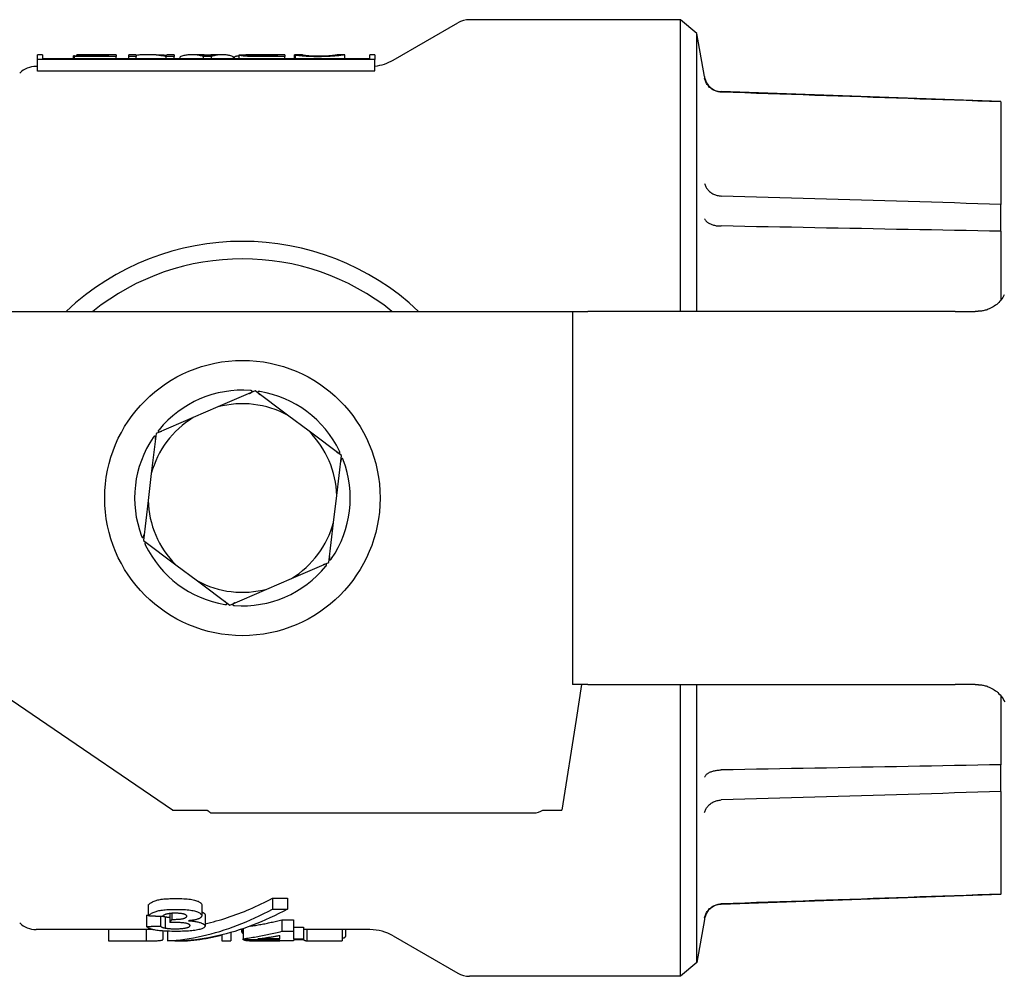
# Model space of a CAD drawing. Header units: millimetres. Extents: x 267 to 474, y 94 to 363.
# Tile 6 of 11: x 291 to 333, y 322 to 363. Entities that reach past the tile are written whole.
import ezdxf

# ---------------------------------------------------------------- set-up
doc = ezdxf.new("R2010")
doc.units = ezdxf.units.MM
doc.layers.add('DETAIL', color=2, linetype='Continuous')

msp = doc.modelspace()

# ---------------------------------------------------------------- linework, layer by layer
at = {"layer": 'DETAIL'}
for p, q in [((306.557, 361.767), (309.325, 363.365)), ((318.857, 363.499), (309.825, 363.499)), ((319.561, 362.908), (318.857, 363.499)), ((318.857, 350.999), (318.857, 363.499)), ((319.561, 350.999), (319.561, 362.908)), ((319.886, 361.065), (319.561, 362.908)), ((291.309, 361.795), (291.309, 361.999)), ((291.529, 361.999), (291.309, 361.999)), ((291.529, 361.999), (291.529, 361.826)), ((292.996, 361.998), (292.996, 361.999)), ((294.68, 361.999), (292.996, 361.999)), ((294.356, 361.998), (292.996, 361.998)), ((292.996, 361.952), (292.996, 361.998)), ((294.356, 361.952), (294.356, 361.998)), ((294.68, 361.999), (294.68, 361.918)), ((295.23, 361.918), (295.23, 361.999)), ((295.54, 361.999), (295.23, 361.999)), ((295.54, 361.999), (295.54, 361.918)), ((296.4, 361.999), (296.027, 361.999)), ((296.852, 361.973), (296.852, 361.999)), ((297.162, 361.999), (296.852, 361.999)), ((297.162, 361.999), (297.162, 361.918)), ((298.265, 361.999), (297.93, 361.999)), ((298.358, 361.996), (298.823, 361.996)), ((299.231, 361.999), (298.916, 361.999)), ((299.952, 361.826), (299.952, 361.983)), ((301.913, 361.999), (300.233, 361.999)), ((300.893, 361.999), (301.59, 361.999)), ((301.59, 361.95), (301.59, 361.999)), ((301.913, 361.999), (301.913, 361.918)), ((302.32, 361.826), (302.32, 361.987)), ((302.362, 361.826), (302.362, 361.983)), ((302.643, 361.987), (302.643, 361.991)), ((304.487, 361.999), (304.153, 361.999)), ((304.487, 361.826), (304.487, 361.999)), ((305.553, 361.826), (305.553, 361.999)), ((305.772, 361.999), (305.553, 361.999)), ((305.772, 361.999), (305.772, 361.795)), ((305.772, 361.795), (291.309, 361.795)), ((291.309, 361.3), (291.309, 361.795)), ((305.553, 361.826), (291.529, 361.826)), ((292.905, 361.947), (292.849, 361.947)), ((292.849, 361.826), (292.849, 361.947)), ((292.905, 361.952), (294.356, 361.952)), ((292.905, 361.918), (292.905, 361.952)), ((294.68, 361.918), (292.905, 361.918)), ((292.905, 361.826), (292.905, 361.918)), ((294.68, 361.826), (294.68, 361.918)), ((295.54, 361.918), (295.23, 361.918)), ((295.23, 361.826), (295.23, 361.918)), ((295.54, 361.826), (295.54, 361.918)), ((297.162, 361.918), (296.831, 361.918)), ((296.831, 361.826), (296.831, 361.918)), ((297.162, 361.826), (297.162, 361.918)), ((297.419, 361.826), (297.419, 361.91)), ((298.771, 361.918), (298.421, 361.918)), ((298.421, 361.826), (298.421, 361.918)), ((298.771, 361.826), (298.771, 361.918)), ((299.711, 361.826), (299.711, 361.91)), ((299.754, 361.826), (299.754, 361.91)), ((301.59, 361.95), (300.812, 361.95)), ((301.913, 361.918), (300.826, 361.918)), ((301.913, 361.826), (301.913, 361.918)), ((305.772, 361.312), (305.772, 361.795)), ((291.309, 361.499), (291.257, 361.499)), ((305.557, 361.3), (291.309, 361.3)), ((332.593, 359.999), (320.604, 360.418)), ((320.612, 360.394), (320.604, 360.394)), ((332.593, 359.98), (332.593, 359.999)), ((332.593, 359.98), (332.593, 355.583)), ((332.593, 354.43), (332.593, 355.583)), ((332.593, 354.43), (332.593, 351.483)), ((289.26, 350.999), (314.241, 350.999)), ((314.241, 350.999), (314.241, 334.999)), ((314.241, 350.999), (314.886, 350.999)), ((330.628, 350.999), (314.886, 350.999)), ((330.628, 350.999), (331.49, 350.999)), ((331.581, 350.999), (331.49, 350.999)), ((331.583, 350.999), (331.581, 350.999)), ((300.637, 347.586), (299.046, 346.903)), ((302.025, 346.549), (300.637, 347.586)), ((299.046, 346.903), (297.985, 346.447)), ((297.985, 346.447), (296.393, 345.764)), ((302.95, 345.858), (302.025, 346.549)), ((296.393, 345.764), (296.189, 344.044)), ((304.337, 344.821), (302.95, 345.858)), ((304.133, 343.101), (304.337, 344.821)), ((296.189, 344.044), (296.052, 342.898)), ((303.997, 341.954), (304.133, 343.101)), ((296.052, 342.898), (295.848, 341.178)), ((303.792, 340.234), (303.997, 341.954)), ((295.848, 341.178), (297.236, 340.141)), ((297.236, 340.141), (298.161, 339.45)), ((302.201, 339.551), (303.792, 340.234)), ((298.161, 339.45), (299.548, 338.413)), ((301.14, 339.096), (302.201, 339.551)), ((299.548, 338.413), (301.14, 339.096)), ((314.886, 334.999), (314.241, 334.999)), ((314.628, 334.999), (314.39, 333.499)), ((314.886, 334.999), (330.628, 334.999)), ((318.857, 322.499), (318.857, 334.999)), ((319.561, 323.09), (319.561, 334.999)), ((331.49, 334.999), (330.628, 334.999)), ((331.49, 334.999), (331.581, 334.999)), ((331.581, 334.999), (331.583, 334.999)), ((291.405, 333.499), (289.26, 334.959)), ((332.593, 334.515), (332.593, 331.569)), ((297.099, 329.626), (291.405, 333.499)), ((314.39, 333.499), (313.777, 329.626)), ((332.593, 330.416), (332.593, 331.569)), ((332.593, 330.416), (332.593, 326.019)), ((297.099, 329.626), (298.579, 329.626)), ((298.776, 329.499), (312.583, 329.499)), ((312.967, 329.626), (313.777, 329.626)), ((301.381, 325.845), (302.025, 325.845)), ((301.381, 325.845), (301.381, 325.381)), ((302.025, 325.845), (302.025, 325.381)), ((332.593, 325.999), (320.604, 325.581)), ((332.593, 325.999), (332.593, 326.019)), ((296.048, 325.56), (296.048, 325.088)), ((298.349, 325.564), (298.349, 325.093)), ((301.381, 325.381), (302.025, 325.381)), ((320.604, 325.604), (320.612, 325.605)), ((295.98, 325.119), (296.048, 325.121)), ((295.98, 325.119), (295.98, 324.636)), ((296.579, 325.059), (296.579, 324.652)), ((296.789, 325.051), (296.789, 324.566)), ((296.981, 325.191), (296.981, 324.8)), ((297.073, 325.199), (297.073, 324.939)), ((298.49, 325.137), (298.49, 324.654)), ((301.783, 324.918), (302.286, 324.918)), ((301.783, 324.918), (301.783, 324.429)), ((302.286, 324.918), (302.286, 324.429)), ((319.886, 324.933), (319.561, 323.09)), ((296.255, 324.499), (291.257, 324.499)), ((294.35, 324.499), (294.35, 324.015)), ((295.966, 324.499), (295.966, 324.016)), ((296.679, 324.442), (296.679, 324.072)), ((296.876, 324.431), (296.876, 324.016)), ((300.128, 324.499), (300, 324.499)), ((300.071, 324.392), (300.071, 324.499)), ((300.115, 324.499), (300.115, 324.344)), ((300.128, 324.542), (300.128, 324.111)), ((301.783, 324.429), (302.286, 324.429)), ((302.286, 324.601), (302.711, 324.601)), ((302.286, 324.429), (302.286, 324.104)), ((302.711, 324.601), (302.711, 324.104)), ((305.557, 324.499), (302.711, 324.499)), ((302.851, 324.499), (302.851, 324.016)), ((304.367, 324.499), (304.367, 324.016)), ((304.511, 324.499), (304.511, 324.209)), ((294.35, 324.015), (295.501, 324.015)), ((297.516, 324.016), (296.876, 324.016)), ((297.191, 324.016), (297.191, 324.015)), ((297.191, 324.015), (297.605, 324.015)), ((297.605, 324.021), (297.605, 324.015)), ((299.209, 324.273), (299.209, 324.015)), ((299.209, 324.015), (299.595, 324.015)), ((299.595, 324.375), (299.595, 324.015)), ((300.128, 324.062), (300.128, 324.111)), ((301.692, 324.062), (300.128, 324.062)), ((301.692, 324.104), (300.754, 324.104)), ((301.692, 324.104), (301.692, 324.252)), ((301.692, 324.02), (301.692, 324.062)), ((302.286, 324.02), (301.692, 324.02)), ((302.286, 324.104), (302.711, 324.104)), ((302.286, 324.062), (302.286, 324.02)), ((302.711, 324.062), (302.286, 324.062)), ((302.711, 324.104), (302.711, 324.062)), ((302.851, 324.016), (304.367, 324.016)), ((306.557, 324.231), (309.325, 322.633)), ((319.561, 323.09), (318.857, 322.499)), ((318.857, 322.499), (309.825, 322.499))]:
    msp.add_line(p, q, dxfattribs=at)
at = {"layer": 'DETAIL', "flags": 128}
for points in [[(296.831, 361.918), (296.777, 361.928), (296.723, 361.938), (296.669, 361.947), (296.616, 361.955), (296.562, 361.963), (296.508, 361.97), (296.454, 361.976), (296.401, 361.982), (296.347, 361.986), (296.293, 361.99), (296.239, 361.994), (296.185, 361.996), (296.132, 361.998), (296.078, 361.999), (296.024, 361.999), (295.97, 361.999), (295.917, 361.998), (295.863, 361.996), (295.809, 361.993), (295.755, 361.99), (295.701, 361.986), (295.648, 361.981), (295.594, 361.976), (295.54, 361.969)], [(296.4, 361.999), (296.419, 361.999), (296.438, 361.999), (296.456, 361.999), (296.475, 361.999), (296.494, 361.998), (296.513, 361.998), (296.532, 361.997), (296.551, 361.996), (296.57, 361.996), (296.588, 361.995), (296.607, 361.994), (296.626, 361.993), (296.645, 361.992), (296.664, 361.991), (296.683, 361.989), (296.701, 361.988), (296.72, 361.986), (296.739, 361.985), (296.758, 361.983), (296.777, 361.981), (296.796, 361.98), (296.814, 361.978), (296.833, 361.976), (296.852, 361.973)], [(298.421, 361.918), (298.379, 361.931), (298.337, 361.943), (298.296, 361.954), (298.254, 361.964), (298.212, 361.972), (298.17, 361.98), (298.129, 361.986), (298.087, 361.991), (298.045, 361.995), (298.003, 361.998), (297.961, 361.999), (297.92, 361.999), (297.878, 361.998), (297.836, 361.996), (297.794, 361.993), (297.753, 361.989), (297.711, 361.983), (297.669, 361.976), (297.627, 361.968), (297.586, 361.959), (297.544, 361.949), (297.502, 361.937), (297.46, 361.924), (297.419, 361.91)], [(298.429, 361.989), (298.422, 361.99), (298.415, 361.99), (298.408, 361.991), (298.402, 361.992), (298.395, 361.993), (298.388, 361.993), (298.381, 361.994), (298.374, 361.995), (298.367, 361.995), (298.361, 361.996), (298.354, 361.996), (298.347, 361.997), (298.34, 361.997), (298.333, 361.997), (298.327, 361.998), (298.32, 361.998), (298.313, 361.998), (298.306, 361.999), (298.299, 361.999), (298.292, 361.999), (298.286, 361.999), (298.279, 361.999), (298.272, 361.999), (298.265, 361.999)], [(298.602, 361.949), (298.598, 361.951), (298.593, 361.953), (298.588, 361.954), (298.582, 361.956), (298.576, 361.958), (298.571, 361.96), (298.565, 361.961), (298.558, 361.963), (298.552, 361.965), (298.545, 361.967), (298.538, 361.968), (298.531, 361.97), (298.524, 361.972), (298.516, 361.974), (298.508, 361.975), (298.5, 361.977), (298.492, 361.979), (298.484, 361.98), (298.475, 361.982), (298.466, 361.983), (298.457, 361.985), (298.448, 361.986), (298.438, 361.987), (298.429, 361.989)], [(298.736, 361.987), (298.729, 361.985), (298.723, 361.984), (298.716, 361.983), (298.709, 361.982), (298.703, 361.981), (298.697, 361.979), (298.691, 361.978), (298.684, 361.977), (298.678, 361.975), (298.673, 361.974), (298.667, 361.972), (298.661, 361.971), (298.656, 361.969), (298.65, 361.968), (298.645, 361.966), (298.64, 361.964), (298.635, 361.963), (298.63, 361.961), (298.625, 361.959), (298.62, 361.957), (298.616, 361.955), (298.611, 361.953), (298.607, 361.951), (298.602, 361.949)], [(298.916, 361.999), (298.908, 361.999), (298.901, 361.999), (298.893, 361.999), (298.886, 361.999), (298.878, 361.999), (298.871, 361.999), (298.863, 361.998), (298.856, 361.998), (298.848, 361.998), (298.841, 361.997), (298.833, 361.997), (298.826, 361.996), (298.818, 361.996), (298.811, 361.995), (298.803, 361.994), (298.796, 361.994), (298.788, 361.993), (298.781, 361.992), (298.774, 361.991), (298.766, 361.99), (298.759, 361.99), (298.751, 361.989), (298.744, 361.988), (298.736, 361.987)], [(299.711, 361.91), (299.672, 361.924), (299.633, 361.937), (299.594, 361.949), (299.555, 361.959), (299.516, 361.968), (299.476, 361.976), (299.437, 361.983), (299.398, 361.989), (299.359, 361.993), (299.32, 361.996), (299.28, 361.998), (299.241, 361.999), (299.202, 361.999), (299.163, 361.998), (299.124, 361.995), (299.084, 361.991), (299.045, 361.986), (299.006, 361.98), (298.967, 361.972), (298.928, 361.964), (298.888, 361.954), (298.849, 361.943), (298.81, 361.931), (298.771, 361.918)], [(299.952, 361.983), (299.952, 361.985), (299.954, 361.986), (299.956, 361.988), (299.96, 361.989), (299.964, 361.99), (299.969, 361.991), (299.976, 361.993), (299.983, 361.993), (299.991, 361.994), (300.001, 361.995), (300.011, 361.996), (300.022, 361.996), (300.034, 361.997), (300.047, 361.997), (300.061, 361.998), (300.076, 361.998), (300.093, 361.998), (300.11, 361.999), (300.128, 361.999), (300.147, 361.999), (300.167, 361.999), (300.188, 361.999), (300.21, 361.999), (300.233, 361.999)], [(300.826, 361.918), (300.746, 361.918), (300.671, 361.918), (300.601, 361.919), (300.537, 361.92), (300.477, 361.921), (300.421, 361.923), (300.371, 361.924), (300.326, 361.926), (300.284, 361.929), (300.245, 361.931), (300.208, 361.934), (300.172, 361.938), (300.139, 361.941), (300.109, 361.945), (300.08, 361.949), (300.054, 361.953), (300.03, 361.958), (300.009, 361.962), (299.992, 361.966), (299.977, 361.97), (299.966, 361.973), (299.958, 361.977), (299.954, 361.98), (299.952, 361.983)], [(300.286, 361.983), (300.287, 361.985), (300.29, 361.987), (300.295, 361.988), (300.302, 361.989), (300.312, 361.991), (300.323, 361.992), (300.336, 361.993), (300.351, 361.994), (300.369, 361.995), (300.388, 361.995), (300.409, 361.996), (300.432, 361.996), (300.457, 361.997), (300.484, 361.997), (300.512, 361.998), (300.543, 361.998), (300.576, 361.998), (300.612, 361.998), (300.651, 361.998), (300.693, 361.998), (300.738, 361.998), (300.787, 361.998), (300.838, 361.999), (300.893, 361.999)], [(300.812, 361.95), (300.768, 361.95), (300.726, 361.951), (300.685, 361.951), (300.647, 361.952), (300.611, 361.952), (300.576, 361.953), (300.544, 361.954), (300.514, 361.955), (300.486, 361.957), (300.459, 361.958), (300.435, 361.96), (300.413, 361.961), (300.393, 361.963), (300.374, 361.965), (300.357, 361.967), (300.342, 361.969), (300.329, 361.97), (300.318, 361.972), (300.308, 361.974), (300.3, 361.976), (300.294, 361.978), (300.29, 361.98), (300.287, 361.982), (300.286, 361.983)], [(302.643, 361.991), (302.629, 361.991), (302.616, 361.99), (302.603, 361.99), (302.589, 361.99), (302.576, 361.99), (302.562, 361.99), (302.549, 361.99), (302.535, 361.989), (302.522, 361.989), (302.508, 361.989), (302.495, 361.989), (302.481, 361.989), (302.468, 361.989), (302.454, 361.988), (302.441, 361.988), (302.427, 361.988), (302.414, 361.988), (302.4, 361.988), (302.387, 361.988), (302.373, 361.987), (302.36, 361.987), (302.347, 361.987), (302.333, 361.987), (302.32, 361.987)], [(302.362, 361.983), (302.376, 361.984), (302.389, 361.984), (302.402, 361.984), (302.416, 361.984), (302.429, 361.984), (302.443, 361.985), (302.456, 361.985), (302.469, 361.985), (302.483, 361.985), (302.496, 361.985), (302.509, 361.985), (302.523, 361.986), (302.536, 361.986), (302.549, 361.986), (302.563, 361.986), (302.576, 361.986), (302.59, 361.987), (302.603, 361.987), (302.616, 361.987), (302.63, 361.987), (302.643, 361.987), (302.656, 361.987), (302.67, 361.988), (302.683, 361.988)], [(303.33, 361.912), (303.27, 361.912), (303.211, 361.912), (303.154, 361.913), (303.098, 361.915), (303.045, 361.916), (302.992, 361.918), (302.942, 361.92), (302.893, 361.923), (302.845, 361.926), (302.799, 361.929), (302.755, 361.933), (302.712, 361.936), (302.672, 361.94), (302.633, 361.944), (302.596, 361.948), (302.562, 361.952), (302.53, 361.956), (302.499, 361.96), (302.471, 361.964), (302.445, 361.968), (302.421, 361.972), (302.4, 361.976), (302.38, 361.98), (302.362, 361.983)], [(302.66, 361.987), (302.659, 361.988), (302.658, 361.988), (302.657, 361.988), (302.657, 361.988), (302.656, 361.988), (302.655, 361.988), (302.654, 361.988), (302.654, 361.989), (302.653, 361.989), (302.652, 361.989), (302.652, 361.989), (302.651, 361.989), (302.65, 361.989), (302.65, 361.989), (302.649, 361.99), (302.648, 361.99), (302.647, 361.99), (302.647, 361.99), (302.646, 361.99), (302.646, 361.99), (302.645, 361.99), (302.644, 361.99), (302.644, 361.991), (302.643, 361.991)], [(302.683, 361.988), (302.698, 361.985), (302.714, 361.983), (302.731, 361.98), (302.749, 361.978), (302.768, 361.975), (302.788, 361.973), (302.809, 361.97), (302.831, 361.968), (302.854, 361.966), (302.878, 361.963), (302.904, 361.961), (302.93, 361.959), (302.958, 361.957), (302.986, 361.955), (303.016, 361.954), (303.047, 361.952), (303.08, 361.951), (303.113, 361.95), (303.147, 361.949), (303.183, 361.948), (303.22, 361.947), (303.258, 361.947), (303.297, 361.947), (303.338, 361.947)], [(304.487, 361.999), (304.484, 361.999), (304.477, 361.997), (304.465, 361.995), (304.449, 361.992), (304.429, 361.988), (304.403, 361.984), (304.374, 361.979), (304.339, 361.974), (304.301, 361.969), (304.259, 361.963), (304.212, 361.957), (304.162, 361.952), (304.108, 361.946), (304.05, 361.941), (303.988, 361.936), (303.923, 361.931), (303.854, 361.927), (303.784, 361.923), (303.712, 361.92), (303.639, 361.917), (303.564, 361.915), (303.488, 361.913), (303.41, 361.912), (303.33, 361.912)], [(303.338, 361.947), (303.407, 361.947), (303.473, 361.947), (303.536, 361.949), (303.596, 361.95), (303.654, 361.952), (303.708, 361.954), (303.76, 361.957), (303.808, 361.96), (303.853, 361.963), (303.895, 361.967), (303.934, 361.97), (303.969, 361.974), (304, 361.977), (304.028, 361.98), (304.053, 361.984), (304.074, 361.987), (304.092, 361.99), (304.108, 361.992), (304.122, 361.994), (304.133, 361.996), (304.141, 361.998), (304.148, 361.999), (304.151, 361.999), (304.153, 361.999)], [(299.952, 361.949), (299.944, 361.948), (299.936, 361.946), (299.927, 361.945), (299.919, 361.943), (299.911, 361.942), (299.903, 361.94), (299.894, 361.939), (299.886, 361.937), (299.878, 361.936), (299.87, 361.934), (299.861, 361.933), (299.853, 361.931), (299.845, 361.93), (299.837, 361.928), (299.828, 361.926), (299.82, 361.925), (299.812, 361.923), (299.804, 361.921), (299.795, 361.919), (299.787, 361.918), (299.779, 361.916), (299.771, 361.914), (299.762, 361.912), (299.754, 361.91)], [(320.604, 360.394), (320.562, 360.397), (320.52, 360.402), (320.478, 360.409), (320.437, 360.419), (320.397, 360.43), (320.357, 360.444), (320.318, 360.461), (320.28, 360.479), (320.244, 360.499), (320.208, 360.522), (320.174, 360.546), (320.142, 360.572), (320.11, 360.6), (320.081, 360.629), (320.053, 360.661), (320.027, 360.693), (320.003, 360.727), (319.981, 360.762), (319.961, 360.799), (319.943, 360.836), (319.928, 360.874), (319.914, 360.913), (319.903, 360.953), (319.894, 360.994)], [(332.593, 359.98), (332.096, 359.997), (331.6, 360.014), (331.103, 360.031), (330.606, 360.048), (330.109, 360.066), (329.612, 360.083), (329.114, 360.1), (328.616, 360.117), (328.118, 360.135), (327.619, 360.152), (327.12, 360.169), (326.621, 360.186), (326.122, 360.204), (325.622, 360.221), (325.123, 360.238), (324.623, 360.255), (324.122, 360.273), (323.622, 360.29), (323.121, 360.307), (322.62, 360.325), (322.118, 360.342), (321.617, 360.359), (321.115, 360.377), (320.612, 360.394)], [(319.894, 356.479), (319.903, 356.444), (319.914, 356.409), (319.928, 356.375), (319.943, 356.342), (319.961, 356.309), (319.981, 356.277), (320.003, 356.245), (320.027, 356.215), (320.053, 356.187), (320.081, 356.159), (320.11, 356.133), (320.142, 356.108), (320.174, 356.084), (320.208, 356.062), (320.244, 356.042), (320.28, 356.024), (320.318, 356.007), (320.357, 355.992), (320.397, 355.979), (320.437, 355.967), (320.478, 355.958), (320.52, 355.951), (320.562, 355.945), (320.604, 355.942)], [(320.604, 355.942), (320.604, 355.942), (320.605, 355.942), (320.605, 355.942), (320.605, 355.942), (320.606, 355.942), (320.606, 355.942), (320.606, 355.942), (320.607, 355.942), (320.607, 355.942), (320.607, 355.942), (320.608, 355.942), (320.608, 355.942), (320.609, 355.942), (320.609, 355.942), (320.609, 355.942), (320.61, 355.942), (320.61, 355.942), (320.61, 355.942), (320.611, 355.942), (320.611, 355.942), (320.611, 355.942), (320.612, 355.942), (320.612, 355.942), (320.612, 355.942)], [(332.593, 355.583), (332.096, 355.598), (331.6, 355.613), (331.103, 355.628), (330.606, 355.643), (330.109, 355.657), (329.612, 355.672), (329.114, 355.687), (328.616, 355.702), (328.118, 355.717), (327.619, 355.732), (327.12, 355.747), (326.621, 355.762), (326.122, 355.777), (325.622, 355.792), (325.123, 355.807), (324.623, 355.822), (324.122, 355.837), (323.622, 355.852), (323.121, 355.867), (322.62, 355.882), (322.118, 355.897), (321.617, 355.912), (321.115, 355.927), (320.612, 355.942)], [(319.894, 354.967), (319.903, 354.945), (319.914, 354.924), (319.928, 354.903), (319.943, 354.882), (319.961, 354.862), (319.981, 354.843), (320.003, 354.824), (320.027, 354.806), (320.053, 354.789), (320.081, 354.772), (320.11, 354.757), (320.142, 354.743), (320.174, 354.729), (320.208, 354.717), (320.244, 354.705), (320.28, 354.695), (320.318, 354.686), (320.357, 354.678), (320.397, 354.671), (320.437, 354.666), (320.478, 354.662), (320.52, 354.659), (320.562, 354.657), (320.604, 354.657)], [(320.612, 354.657), (320.612, 354.657), (320.612, 354.657), (320.611, 354.657), (320.611, 354.657), (320.611, 354.657), (320.61, 354.657), (320.61, 354.657), (320.61, 354.657), (320.609, 354.657), (320.609, 354.657), (320.609, 354.657), (320.608, 354.657), (320.608, 354.657), (320.607, 354.657), (320.607, 354.657), (320.607, 354.657), (320.606, 354.657), (320.606, 354.657), (320.606, 354.657), (320.605, 354.657), (320.605, 354.657), (320.605, 354.657), (320.604, 354.657), (320.604, 354.657)], [(332.593, 354.43), (332.096, 354.439), (331.6, 354.448), (331.103, 354.458), (330.606, 354.467), (330.109, 354.477), (329.612, 354.486), (329.114, 354.496), (328.616, 354.505), (328.118, 354.514), (327.619, 354.524), (327.12, 354.533), (326.621, 354.543), (326.122, 354.552), (325.622, 354.562), (325.123, 354.571), (324.623, 354.581), (324.122, 354.59), (323.622, 354.6), (323.121, 354.609), (322.62, 354.619), (322.118, 354.628), (321.617, 354.638), (321.115, 354.647), (320.612, 354.657)], [(332.737, 351.705), (332.705, 351.647), (332.67, 351.59), (332.632, 351.535), (332.591, 351.482), (332.548, 351.431), (332.503, 351.383), (332.458, 351.34), (332.411, 351.299)], [(332.411, 351.299), (332.361, 351.26), (332.309, 351.223), (332.255, 351.189), (332.201, 351.158), (332.147, 351.131), (332.095, 351.106), (332.046, 351.086), (331.999, 351.069), (331.956, 351.055), (331.914, 351.043), (331.874, 351.033), (331.835, 351.025), (331.799, 351.018), (331.765, 351.012), (331.733, 351.008), (331.705, 351.005), (331.679, 351.003), (331.656, 351.001), (331.636, 351), (331.619, 351), (331.606, 350.999), (331.595, 350.999), (331.587, 350.999), (331.583, 350.999)], [(300.394, 347.481), (300.404, 347.485), (300.413, 347.49), (300.423, 347.494), (300.432, 347.499), (300.441, 347.504), (300.45, 347.509), (300.459, 347.514), (300.467, 347.519), (300.476, 347.525), (300.484, 347.531), (300.491, 347.538), (300.498, 347.545), (300.504, 347.552), (300.508, 347.559), (300.51, 347.567), (300.51, 347.576), (300.505, 347.584), (300.497, 347.591), (300.488, 347.596), (300.478, 347.599), (300.467, 347.602), (300.456, 347.604), (300.444, 347.606), (300.433, 347.607)], [(300.841, 347.558), (300.83, 347.56), (300.818, 347.561), (300.807, 347.562), (300.795, 347.562), (300.785, 347.56), (300.774, 347.558), (300.765, 347.553), (300.759, 347.546), (300.756, 347.538), (300.757, 347.53), (300.759, 347.521), (300.763, 347.513), (300.768, 347.505), (300.774, 347.497), (300.78, 347.489), (300.787, 347.481), (300.794, 347.474), (300.801, 347.467), (300.809, 347.46), (300.816, 347.454), (300.824, 347.447), (300.832, 347.44), (300.841, 347.433), (300.849, 347.427)], [(296.362, 345.501), (296.363, 345.512), (296.364, 345.522), (296.365, 345.533), (296.365, 345.543), (296.366, 345.553), (296.366, 345.564), (296.366, 345.574), (296.365, 345.584), (296.365, 345.594), (296.363, 345.604), (296.362, 345.614), (296.359, 345.623), (296.356, 345.631), (296.352, 345.639), (296.346, 345.645), (296.338, 345.649), (296.328, 345.649), (296.319, 345.645), (296.31, 345.64), (296.302, 345.633), (296.294, 345.625), (296.286, 345.616), (296.279, 345.607), (296.272, 345.597)], [(296.519, 345.927), (296.512, 345.918), (296.505, 345.909), (296.498, 345.899), (296.493, 345.889), (296.489, 345.879), (296.486, 345.869), (296.485, 345.859), (296.488, 345.85), (296.494, 345.843), (296.501, 345.839), (296.51, 345.837), (296.519, 345.837), (296.528, 345.837), (296.538, 345.838), (296.548, 345.84), (296.558, 345.842), (296.568, 345.844), (296.578, 345.847), (296.587, 345.85), (296.597, 345.853), (296.607, 345.857), (296.617, 345.86), (296.627, 345.864), (296.637, 345.868)], [(304.124, 344.979), (304.133, 344.973), (304.142, 344.967), (304.151, 344.961), (304.159, 344.955), (304.168, 344.95), (304.177, 344.945), (304.185, 344.94), (304.194, 344.935), (304.204, 344.931), (304.213, 344.927), (304.222, 344.923), (304.232, 344.921), (304.241, 344.92), (304.249, 344.919), (304.257, 344.922), (304.265, 344.926), (304.269, 344.935), (304.271, 344.945), (304.271, 344.955), (304.269, 344.966), (304.266, 344.977), (304.262, 344.987), (304.258, 344.998), (304.253, 345.009)], [(304.415, 344.631), (304.411, 344.641), (304.406, 344.652), (304.401, 344.662), (304.395, 344.672), (304.389, 344.681), (304.381, 344.688), (304.373, 344.694), (304.363, 344.696), (304.355, 344.694), (304.348, 344.689), (304.342, 344.683), (304.337, 344.676), (304.332, 344.667), (304.328, 344.658), (304.325, 344.649), (304.321, 344.639), (304.319, 344.629), (304.316, 344.62), (304.314, 344.61), (304.312, 344.6), (304.31, 344.589), (304.308, 344.579), (304.307, 344.568), (304.305, 344.558)], [(295.77, 341.368), (295.774, 341.357), (295.779, 341.347), (295.784, 341.336), (295.79, 341.327), (295.797, 341.318), (295.804, 341.311), (295.813, 341.305), (295.822, 341.303), (295.83, 341.305), (295.837, 341.309), (295.843, 341.316), (295.848, 341.323), (295.853, 341.331), (295.857, 341.34), (295.861, 341.35), (295.864, 341.36), (295.867, 341.369), (295.869, 341.379), (295.871, 341.389), (295.873, 341.399), (295.875, 341.409), (295.877, 341.42), (295.879, 341.43), (295.88, 341.441)], [(296.061, 341.019), (296.052, 341.026), (296.043, 341.032), (296.035, 341.038), (296.026, 341.043), (296.017, 341.049), (296.009, 341.054), (296, 341.059), (295.991, 341.064), (295.982, 341.068), (295.972, 341.072), (295.963, 341.075), (295.954, 341.078), (295.945, 341.079), (295.936, 341.079), (295.928, 341.077), (295.921, 341.072), (295.916, 341.064), (295.914, 341.054), (295.914, 341.044), (295.916, 341.033), (295.919, 341.022), (295.923, 341.011), (295.928, 341), (295.932, 340.99)], [(303.823, 340.498), (303.822, 340.487), (303.821, 340.476), (303.82, 340.466), (303.82, 340.455), (303.82, 340.445), (303.819, 340.435), (303.819, 340.425), (303.82, 340.415), (303.821, 340.405), (303.822, 340.395), (303.824, 340.385), (303.826, 340.376), (303.83, 340.367), (303.834, 340.36), (303.84, 340.354), (303.847, 340.35), (303.857, 340.35), (303.867, 340.353), (303.875, 340.359), (303.884, 340.366), (303.892, 340.374), (303.899, 340.383), (303.906, 340.392), (303.913, 340.401)], [(303.667, 340.072), (303.674, 340.081), (303.681, 340.09), (303.687, 340.1), (303.692, 340.11), (303.697, 340.12), (303.699, 340.13), (303.7, 340.14), (303.697, 340.149), (303.691, 340.155), (303.684, 340.159), (303.676, 340.161), (303.667, 340.162), (303.657, 340.162), (303.647, 340.161), (303.637, 340.159), (303.627, 340.157), (303.617, 340.154), (303.608, 340.152), (303.598, 340.149), (303.588, 340.145), (303.578, 340.142), (303.569, 340.138), (303.559, 340.134), (303.549, 340.13)], [(299.344, 338.44), (299.356, 338.439), (299.367, 338.437), (299.379, 338.437), (299.39, 338.437), (299.401, 338.438), (299.411, 338.441), (299.42, 338.446), (299.426, 338.452), (299.429, 338.461), (299.429, 338.469), (299.426, 338.477), (299.422, 338.486), (299.417, 338.494), (299.412, 338.502), (299.405, 338.51), (299.398, 338.517), (299.391, 338.525), (299.384, 338.531), (299.377, 338.538), (299.369, 338.545), (299.361, 338.552), (299.353, 338.559), (299.345, 338.565), (299.336, 338.572)], [(299.792, 338.518), (299.782, 338.513), (299.772, 338.509), (299.762, 338.504), (299.753, 338.5), (299.744, 338.495), (299.735, 338.49), (299.727, 338.485), (299.718, 338.479), (299.71, 338.473), (299.702, 338.467), (299.694, 338.461), (299.687, 338.454), (299.682, 338.447), (299.677, 338.44), (299.675, 338.432), (299.676, 338.423), (299.68, 338.415), (299.688, 338.408), (299.697, 338.403), (299.707, 338.399), (299.718, 338.397), (299.73, 338.394), (299.741, 338.393), (299.753, 338.392)], [(331.583, 334.999), (331.587, 334.999), (331.595, 334.999), (331.606, 334.999), (331.619, 334.999), (331.636, 334.998), (331.656, 334.997), (331.679, 334.996), (331.705, 334.993), (331.733, 334.99), (331.765, 334.986), (331.799, 334.981), (331.835, 334.974), (331.874, 334.966), (331.914, 334.956), (331.956, 334.944), (331.999, 334.93), (332.046, 334.913), (332.095, 334.892), (332.147, 334.868), (332.201, 334.84), (332.255, 334.81), (332.309, 334.776), (332.361, 334.739), (332.411, 334.699)], [(332.411, 334.699), (332.46, 334.657), (332.508, 334.61), (332.555, 334.559), (332.601, 334.505), (332.644, 334.447), (332.685, 334.386), (332.721, 334.323), (332.754, 334.259)], [(319.894, 331.032), (319.903, 331.054), (319.914, 331.075), (319.928, 331.096), (319.943, 331.117), (319.961, 331.137), (319.981, 331.156), (320.003, 331.175), (320.027, 331.193), (320.053, 331.21), (320.081, 331.226), (320.11, 331.242), (320.142, 331.256), (320.174, 331.27), (320.208, 331.282), (320.244, 331.293), (320.28, 331.304), (320.318, 331.313), (320.357, 331.321), (320.397, 331.327), (320.437, 331.333), (320.478, 331.337), (320.52, 331.34), (320.562, 331.342), (320.604, 331.342)], [(320.604, 331.342), (320.604, 331.342), (320.605, 331.342), (320.605, 331.342), (320.605, 331.342), (320.606, 331.342), (320.606, 331.342), (320.606, 331.342), (320.607, 331.342), (320.607, 331.342), (320.607, 331.342), (320.608, 331.342), (320.608, 331.342), (320.609, 331.342), (320.609, 331.342), (320.609, 331.342), (320.61, 331.342), (320.61, 331.342), (320.61, 331.342), (320.611, 331.342), (320.611, 331.342), (320.611, 331.342), (320.612, 331.342), (320.612, 331.342), (320.612, 331.342)], [(332.593, 331.569), (332.096, 331.56), (331.6, 331.55), (331.103, 331.541), (330.606, 331.531), (330.109, 331.522), (329.612, 331.513), (329.114, 331.503), (328.616, 331.494), (328.118, 331.484), (327.619, 331.475), (327.12, 331.465), (326.621, 331.456), (326.122, 331.446), (325.622, 331.437), (325.123, 331.427), (324.623, 331.418), (324.122, 331.409), (323.622, 331.399), (323.121, 331.39), (322.62, 331.38), (322.118, 331.371), (321.617, 331.361), (321.115, 331.352), (320.612, 331.342)], [(332.593, 330.416), (332.096, 330.401), (331.6, 330.386), (331.103, 330.371), (330.606, 330.356), (330.109, 330.341), (329.612, 330.326), (329.114, 330.311), (328.616, 330.297), (328.118, 330.282), (327.619, 330.267), (327.12, 330.252), (326.621, 330.237), (326.122, 330.222), (325.622, 330.207), (325.123, 330.192), (324.623, 330.177), (324.122, 330.162), (323.622, 330.147), (323.121, 330.132), (322.62, 330.117), (322.118, 330.102), (321.617, 330.087), (321.115, 330.072), (320.612, 330.057)], [(319.894, 329.519), (319.903, 329.554), (319.914, 329.589), (319.928, 329.624), (319.943, 329.657), (319.961, 329.69), (319.981, 329.722), (320.003, 329.753), (320.027, 329.783), (320.053, 329.812), (320.081, 329.84), (320.11, 329.866), (320.142, 329.891), (320.174, 329.914), (320.208, 329.936), (320.244, 329.957), (320.28, 329.975), (320.318, 329.992), (320.357, 330.007), (320.397, 330.02), (320.437, 330.031), (320.478, 330.041), (320.52, 330.048), (320.562, 330.053), (320.604, 330.056)], [(320.612, 330.057), (320.612, 330.057), (320.612, 330.057), (320.611, 330.057), (320.611, 330.057), (320.611, 330.057), (320.61, 330.057), (320.61, 330.057), (320.61, 330.057), (320.609, 330.057), (320.609, 330.057), (320.609, 330.057), (320.608, 330.057), (320.608, 330.057), (320.607, 330.057), (320.607, 330.057), (320.607, 330.057), (320.606, 330.057), (320.606, 330.057), (320.606, 330.057), (320.605, 330.057), (320.605, 330.056), (320.605, 330.056), (320.604, 330.056), (320.604, 330.056)], [(298.579, 329.626), (298.591, 329.616), (298.602, 329.606), (298.613, 329.597), (298.623, 329.588), (298.634, 329.579), (298.644, 329.571), (298.653, 329.563), (298.663, 329.556), (298.672, 329.549), (298.681, 329.543), (298.69, 329.537), (298.698, 329.531), (298.706, 329.526), (298.714, 329.521), (298.721, 329.517), (298.729, 329.513), (298.736, 329.51), (298.742, 329.507), (298.749, 329.505), (298.755, 329.503), (298.761, 329.501), (298.766, 329.5), (298.771, 329.5), (298.776, 329.499)], [(296.048, 325.56), (296.077, 325.583), (296.107, 325.606), (296.138, 325.628), (296.171, 325.648), (296.204, 325.668), (296.239, 325.686), (296.275, 325.703), (296.312, 325.719), (296.351, 325.734), (296.391, 325.748), (296.431, 325.76), (296.474, 325.771), (296.518, 325.781), (296.565, 325.79), (296.616, 325.799), (296.67, 325.806), (296.727, 325.813), (296.788, 325.818), (296.852, 325.823), (296.919, 325.827), (296.989, 325.83), (297.062, 325.833), (297.139, 325.834), (297.219, 325.834)], [(297.219, 325.834), (297.316, 325.834), (297.408, 325.832), (297.496, 325.829), (297.579, 325.825), (297.658, 325.82), (297.732, 325.814), (297.801, 325.807), (297.866, 325.799), (297.927, 325.789), (297.983, 325.779), (298.034, 325.767), (298.081, 325.755), (298.124, 325.741), (298.163, 325.727), (298.198, 325.713), (298.23, 325.698), (298.258, 325.683), (298.282, 325.667), (298.302, 325.651), (298.319, 325.635), (298.332, 325.618), (298.341, 325.6), (298.347, 325.582), (298.349, 325.564)], [(298.49, 324.748), (298.611, 324.776), (298.731, 324.806), (298.852, 324.838), (298.972, 324.871), (299.092, 324.905), (299.213, 324.941), (299.333, 324.979), (299.454, 325.018), (299.574, 325.058), (299.695, 325.1), (299.815, 325.144), (299.935, 325.189), (300.056, 325.235), (300.176, 325.283), (300.297, 325.333), (300.417, 325.384), (300.538, 325.436), (300.658, 325.49), (300.778, 325.546), (300.899, 325.603), (301.019, 325.661), (301.14, 325.721), (301.26, 325.782), (301.381, 325.845)], [(332.593, 326.019), (332.096, 326.002), (331.6, 325.985), (331.103, 325.967), (330.606, 325.95), (330.109, 325.933), (329.612, 325.916), (329.114, 325.899), (328.616, 325.881), (328.118, 325.864), (327.619, 325.847), (327.12, 325.83), (326.621, 325.812), (326.122, 325.795), (325.622, 325.778), (325.123, 325.761), (324.623, 325.743), (324.122, 325.726), (323.622, 325.709), (323.121, 325.691), (322.62, 325.674), (322.118, 325.657), (321.617, 325.639), (321.115, 325.622), (320.612, 325.605)], [(296.048, 325.088), (296.077, 325.113), (296.107, 325.136), (296.138, 325.158), (296.171, 325.179), (296.204, 325.199), (296.239, 325.218), (296.275, 325.236), (296.312, 325.252), (296.351, 325.268), (296.391, 325.282), (296.431, 325.294), (296.474, 325.306), (296.518, 325.316), (296.565, 325.325), (296.616, 325.334), (296.67, 325.341), (296.727, 325.348), (296.788, 325.354), (296.852, 325.359), (296.919, 325.363), (296.989, 325.366), (297.062, 325.369), (297.139, 325.37), (297.219, 325.37)], [(296.876, 324.016), (297.064, 324.029), (297.251, 324.046), (297.439, 324.067), (297.627, 324.091), (297.814, 324.12), (298.002, 324.152), (298.19, 324.188), (298.378, 324.228), (298.565, 324.272), (298.753, 324.32), (298.941, 324.372), (299.128, 324.427), (299.316, 324.486), (299.504, 324.549), (299.691, 324.615), (299.879, 324.686), (300.067, 324.76), (300.254, 324.837), (300.442, 324.919), (300.63, 325.004), (300.817, 325.093), (301.005, 325.185), (301.193, 325.281), (301.381, 325.381)], [(297.219, 325.37), (297.316, 325.37), (297.408, 325.368), (297.496, 325.365), (297.579, 325.361), (297.658, 325.356), (297.732, 325.35), (297.801, 325.342), (297.866, 325.334), (297.927, 325.324), (297.983, 325.313), (298.034, 325.301), (298.081, 325.288), (298.124, 325.275), (298.163, 325.261), (298.198, 325.246), (298.23, 325.231), (298.258, 325.215), (298.282, 325.199), (298.302, 325.182), (298.319, 325.165), (298.332, 325.148), (298.341, 325.13), (298.347, 325.112), (298.349, 325.093)], [(302.025, 325.381), (301.837, 325.281), (301.65, 325.185), (301.462, 325.093), (301.274, 325.004), (301.086, 324.919), (300.898, 324.837), (300.71, 324.76), (300.522, 324.686), (300.334, 324.615), (300.147, 324.549), (299.959, 324.486), (299.771, 324.427), (299.583, 324.372), (299.395, 324.32), (299.207, 324.272), (299.019, 324.228), (298.831, 324.188), (298.644, 324.152), (298.456, 324.12), (298.268, 324.091), (298.08, 324.067), (297.892, 324.046), (297.704, 324.029), (297.516, 324.016)], [(319.894, 325.005), (319.903, 325.045), (319.914, 325.085), (319.928, 325.124), (319.943, 325.163), (319.961, 325.2), (319.981, 325.236), (320.003, 325.272), (320.027, 325.306), (320.053, 325.338), (320.081, 325.369), (320.11, 325.399), (320.142, 325.427), (320.174, 325.453), (320.208, 325.477), (320.244, 325.499), (320.28, 325.52), (320.318, 325.538), (320.357, 325.554), (320.397, 325.568), (320.437, 325.58), (320.478, 325.59), (320.52, 325.597), (320.562, 325.602), (320.604, 325.604)], [(296.634, 325.056), (296.609, 325.057), (296.585, 325.058), (296.56, 325.06), (296.536, 325.061), (296.512, 325.062), (296.487, 325.064), (296.463, 325.065), (296.438, 325.066), (296.414, 325.068), (296.39, 325.069), (296.365, 325.071), (296.341, 325.072), (296.317, 325.073), (296.292, 325.075), (296.268, 325.076), (296.243, 325.077), (296.219, 325.079), (296.195, 325.08), (296.17, 325.081), (296.146, 325.083), (296.121, 325.084), (296.097, 325.086), (296.073, 325.087), (296.048, 325.088)], [(297.219, 325.202), (297.181, 325.202), (297.144, 325.201), (297.109, 325.2), (297.075, 325.199), (297.043, 325.197), (297.012, 325.194), (296.983, 325.191), (296.955, 325.188), (296.928, 325.184), (296.903, 325.18), (296.88, 325.175), (296.858, 325.17), (296.837, 325.164), (296.816, 325.157), (296.796, 325.15), (296.776, 325.142), (296.757, 325.134), (296.738, 325.125), (296.719, 325.115), (296.701, 325.104), (296.684, 325.093), (296.667, 325.081), (296.65, 325.069), (296.634, 325.056)], [(296.67, 325.084), (296.674, 325.082), (296.679, 325.08), (296.684, 325.078), (296.688, 325.077), (296.693, 325.075), (296.697, 325.074), (296.702, 325.072), (296.707, 325.07), (296.712, 325.069), (296.717, 325.067), (296.722, 325.066), (296.727, 325.065), (296.731, 325.063), (296.737, 325.062), (296.742, 325.061), (296.747, 325.06), (296.752, 325.058), (296.757, 325.057), (296.762, 325.056), (296.768, 325.055), (296.773, 325.054), (296.778, 325.053), (296.784, 325.052), (296.789, 325.051)], [(296.789, 325.051), (296.796, 325.05), (296.804, 325.048), (296.811, 325.047), (296.819, 325.046), (296.827, 325.045), (296.834, 325.044), (296.842, 325.043), (296.85, 325.042), (296.857, 325.041), (296.865, 325.04), (296.873, 325.039), (296.881, 325.038), (296.889, 325.037), (296.897, 325.036), (296.905, 325.035), (296.914, 325.034), (296.922, 325.034), (296.93, 325.033), (296.939, 325.032), (296.947, 325.031), (296.955, 325.031), (296.964, 325.03), (296.973, 325.029), (296.981, 325.029)], [(296.981, 324.8), (296.985, 324.805), (296.989, 324.811), (296.993, 324.816), (296.996, 324.822), (297, 324.828), (297.004, 324.833), (297.008, 324.839), (297.012, 324.845), (297.015, 324.85), (297.019, 324.856), (297.023, 324.862), (297.027, 324.868), (297.031, 324.874), (297.035, 324.879), (297.038, 324.885), (297.042, 324.891), (297.046, 324.897), (297.05, 324.903), (297.054, 324.909), (297.057, 324.915), (297.061, 324.921), (297.065, 324.927), (297.069, 324.933), (297.073, 324.939)], [(297.073, 324.939), (297.126, 324.939), (297.177, 324.939), (297.226, 324.94), (297.273, 324.942), (297.316, 324.944), (297.358, 324.947), (297.397, 324.951), (297.433, 324.955), (297.467, 324.959), (297.499, 324.965), (297.528, 324.97), (297.555, 324.977), (297.58, 324.984), (297.602, 324.991), (297.622, 324.998), (297.64, 325.006), (297.656, 325.013), (297.67, 325.022), (297.682, 325.03), (297.691, 325.039), (297.699, 325.047), (297.704, 325.057), (297.707, 325.066), (297.708, 325.076)], [(297.708, 325.076), (297.707, 325.084), (297.705, 325.093), (297.701, 325.101), (297.695, 325.109), (297.687, 325.116), (297.677, 325.124), (297.666, 325.131), (297.653, 325.138), (297.639, 325.145), (297.623, 325.152), (297.605, 325.158), (297.585, 325.165), (297.563, 325.171), (297.54, 325.176), (297.516, 325.181), (297.489, 325.186), (297.461, 325.19), (297.432, 325.193), (297.4, 325.196), (297.367, 325.198), (297.333, 325.2), (297.296, 325.201), (297.259, 325.202), (297.219, 325.202)], [(298.349, 325.093), (298.348, 325.08), (298.344, 325.068), (298.339, 325.056), (298.332, 325.044), (298.323, 325.033), (298.312, 325.021), (298.299, 325.01), (298.284, 325), (298.266, 324.989), (298.247, 324.979), (298.226, 324.969), (298.202, 324.96), (298.177, 324.951), (298.15, 324.942), (298.121, 324.934), (298.09, 324.926), (298.058, 324.919), (298.024, 324.912), (297.988, 324.906), (297.95, 324.9), (297.911, 324.894), (297.869, 324.89), (297.826, 324.885), (297.781, 324.881)], [(297.781, 324.881), (297.841, 324.876), (297.898, 324.871), (297.952, 324.865), (298.004, 324.858), (298.053, 324.852), (298.099, 324.844), (298.142, 324.836), (298.183, 324.828), (298.221, 324.819), (298.256, 324.81), (298.289, 324.801), (298.319, 324.791), (298.346, 324.781), (298.371, 324.77), (298.394, 324.759), (298.414, 324.748), (298.432, 324.737), (298.447, 324.726), (298.461, 324.714), (298.471, 324.703), (298.48, 324.691), (298.486, 324.679), (298.489, 324.667), (298.49, 324.654)], [(298.349, 325.259), (298.36, 325.254), (298.371, 325.25), (298.382, 325.245), (298.392, 325.24), (298.401, 325.235), (298.411, 325.231), (298.419, 325.226), (298.427, 325.221), (298.435, 325.216), (298.442, 325.211), (298.449, 325.206), (298.455, 325.201), (298.461, 325.196), (298.466, 325.19), (298.47, 325.185), (298.475, 325.18), (298.478, 325.175), (298.481, 325.17), (298.484, 325.164), (298.486, 325.159), (298.488, 325.153), (298.489, 325.148), (298.49, 325.143), (298.49, 325.137)], [(300.425, 324.649), (300.482, 324.657), (300.538, 324.666), (300.595, 324.675), (300.651, 324.684), (300.708, 324.694), (300.764, 324.703), (300.821, 324.713), (300.878, 324.723), (300.934, 324.734), (300.991, 324.745), (301.047, 324.755), (301.104, 324.767), (301.161, 324.778), (301.217, 324.789), (301.274, 324.801), (301.33, 324.813), (301.387, 324.826), (301.443, 324.838), (301.5, 324.851), (301.557, 324.864), (301.613, 324.877), (301.67, 324.89), (301.726, 324.904), (301.783, 324.918)], [(295.98, 324.636), (296.005, 324.637), (296.03, 324.637), (296.055, 324.638), (296.079, 324.639), (296.104, 324.639), (296.129, 324.64), (296.154, 324.641), (296.179, 324.641), (296.204, 324.642), (296.229, 324.643), (296.254, 324.643), (296.279, 324.644), (296.304, 324.645), (296.329, 324.645), (296.354, 324.646), (296.379, 324.647), (296.404, 324.647), (296.429, 324.648), (296.454, 324.649), (296.479, 324.649), (296.504, 324.65), (296.529, 324.651), (296.554, 324.651), (296.579, 324.652)], [(297.246, 324.425), (297.152, 324.426), (297.062, 324.427), (296.975, 324.428), (296.893, 324.431), (296.814, 324.434), (296.739, 324.438), (296.668, 324.442), (296.6, 324.448), (296.536, 324.454), (296.477, 324.46), (296.421, 324.468), (296.368, 324.476), (296.32, 324.485), (296.274, 324.495), (296.231, 324.506), (296.191, 324.517), (296.154, 324.529), (296.12, 324.542), (296.089, 324.555), (296.061, 324.57), (296.037, 324.585), (296.015, 324.601), (295.996, 324.618), (295.98, 324.636)], [(296.579, 324.652), (296.586, 324.647), (296.593, 324.641), (296.6, 324.636), (296.607, 324.632), (296.615, 324.627), (296.623, 324.622), (296.631, 324.618), (296.639, 324.614), (296.647, 324.61), (296.655, 324.606), (296.664, 324.602), (296.672, 324.598), (296.681, 324.595), (296.69, 324.592), (296.699, 324.588), (296.709, 324.585), (296.718, 324.582), (296.728, 324.58), (296.738, 324.577), (296.748, 324.574), (296.758, 324.572), (296.768, 324.57), (296.779, 324.568), (296.789, 324.566)], [(296.789, 324.566), (296.804, 324.563), (296.819, 324.561), (296.835, 324.559), (296.85, 324.556), (296.866, 324.554), (296.882, 324.552), (296.899, 324.551), (296.915, 324.549), (296.932, 324.547), (296.949, 324.546), (296.966, 324.544), (296.983, 324.543), (297.001, 324.542), (297.019, 324.541), (297.037, 324.54), (297.055, 324.539), (297.074, 324.538), (297.093, 324.537), (297.112, 324.537), (297.131, 324.536), (297.15, 324.536), (297.17, 324.536), (297.19, 324.535), (297.21, 324.535)], [(297.219, 324.804), (297.202, 324.803), (297.186, 324.803), (297.17, 324.803), (297.155, 324.802), (297.141, 324.802), (297.127, 324.802), (297.114, 324.802), (297.101, 324.801), (297.089, 324.801), (297.078, 324.801), (297.067, 324.801), (297.057, 324.801), (297.047, 324.8), (297.038, 324.8), (297.03, 324.8), (297.022, 324.8), (297.015, 324.8), (297.008, 324.8), (297.002, 324.8), (296.997, 324.8), (296.992, 324.8), (296.988, 324.8), (296.984, 324.8), (296.981, 324.8)], [(297.21, 324.535), (297.257, 324.536), (297.303, 324.537), (297.347, 324.538), (297.389, 324.54), (297.43, 324.542), (297.47, 324.545), (297.508, 324.549), (297.544, 324.553), (297.579, 324.557), (297.612, 324.563), (297.644, 324.569), (297.674, 324.575), (297.702, 324.582), (297.728, 324.589), (297.751, 324.596), (297.772, 324.604), (297.79, 324.612), (297.806, 324.62), (297.82, 324.628), (297.831, 324.637), (297.839, 324.646), (297.845, 324.656), (297.849, 324.665), (297.85, 324.675)], [(297.85, 324.675), (297.849, 324.684), (297.846, 324.693), (297.841, 324.702), (297.834, 324.71), (297.825, 324.719), (297.813, 324.726), (297.8, 324.734), (297.785, 324.741), (297.768, 324.748), (297.748, 324.755), (297.727, 324.761), (297.704, 324.768), (297.678, 324.773), (297.65, 324.778), (297.619, 324.783), (297.585, 324.787), (297.548, 324.791), (297.509, 324.795), (297.468, 324.797), (297.423, 324.8), (297.376, 324.801), (297.326, 324.803), (297.274, 324.803), (297.219, 324.804)], [(298.49, 324.654), (298.488, 324.638), (298.481, 324.622), (298.47, 324.606), (298.454, 324.591), (298.434, 324.577), (298.41, 324.563), (298.381, 324.549), (298.347, 324.536), (298.309, 324.524), (298.266, 324.512), (298.219, 324.5), (298.168, 324.489), (298.112, 324.478), (298.053, 324.469), (297.989, 324.461), (297.922, 324.453), (297.851, 324.446), (297.776, 324.441), (297.698, 324.436), (297.615, 324.432), (297.529, 324.429), (297.438, 324.427), (297.344, 324.426), (297.246, 324.425)], [(300.128, 324.111), (300.196, 324.12), (300.265, 324.129), (300.334, 324.139), (300.403, 324.149), (300.472, 324.16), (300.541, 324.171), (300.61, 324.182), (300.679, 324.194), (300.748, 324.206), (300.817, 324.218), (300.886, 324.231), (300.955, 324.244), (301.024, 324.258), (301.093, 324.272), (301.162, 324.286), (301.231, 324.3), (301.3, 324.315), (301.369, 324.33), (301.438, 324.346), (301.507, 324.362), (301.576, 324.378), (301.645, 324.395), (301.714, 324.412), (301.783, 324.429)], [(295.501, 324.015), (295.526, 324.015), (295.551, 324.015), (295.575, 324.015), (295.598, 324.015), (295.621, 324.015), (295.644, 324.015), (295.666, 324.015), (295.688, 324.015), (295.709, 324.015), (295.73, 324.015), (295.75, 324.015), (295.769, 324.015), (295.788, 324.015), (295.807, 324.015), (295.825, 324.015), (295.843, 324.015), (295.86, 324.015), (295.876, 324.015), (295.893, 324.015), (295.908, 324.015), (295.923, 324.015), (295.938, 324.016), (295.952, 324.016), (295.966, 324.016)], [(295.966, 324.016), (296.021, 324.016), (296.074, 324.017), (296.124, 324.017), (296.173, 324.018), (296.219, 324.019), (296.262, 324.02), (296.303, 324.021), (296.342, 324.022), (296.379, 324.024), (296.414, 324.025), (296.447, 324.027), (296.479, 324.029), (296.508, 324.031), (296.536, 324.034), (296.562, 324.037), (296.586, 324.04), (296.608, 324.043), (296.627, 324.046), (296.643, 324.05), (296.656, 324.054), (296.666, 324.058), (296.674, 324.063), (296.678, 324.067), (296.679, 324.072)], [(297.605, 324.015), (297.671, 324.019), (297.738, 324.024), (297.805, 324.029), (297.872, 324.035), (297.939, 324.042), (298.006, 324.049), (298.072, 324.057), (298.139, 324.065), (298.206, 324.074), (298.273, 324.083), (298.34, 324.093), (298.407, 324.103), (298.473, 324.114), (298.54, 324.126), (298.607, 324.138), (298.674, 324.151), (298.741, 324.164), (298.808, 324.178), (298.874, 324.192), (298.941, 324.207), (299.008, 324.222), (299.075, 324.238), (299.142, 324.254), (299.209, 324.271)], [(300.071, 324.392), (300.071, 324.39), (300.071, 324.388), (300.071, 324.385), (300.072, 324.383), (300.073, 324.381), (300.073, 324.379), (300.075, 324.377), (300.076, 324.375), (300.077, 324.373), (300.078, 324.371), (300.08, 324.369), (300.082, 324.367), (300.084, 324.365), (300.086, 324.363), (300.088, 324.361), (300.091, 324.359), (300.093, 324.357), (300.096, 324.355), (300.099, 324.353), (300.102, 324.352), (300.105, 324.35), (300.108, 324.348), (300.112, 324.346), (300.115, 324.344)], [(300.115, 324.344), (300.116, 324.344), (300.116, 324.344), (300.117, 324.343), (300.117, 324.343), (300.118, 324.343), (300.118, 324.343), (300.119, 324.342), (300.119, 324.342), (300.12, 324.342), (300.12, 324.341), (300.121, 324.341), (300.121, 324.341), (300.122, 324.341), (300.122, 324.34), (300.123, 324.34), (300.123, 324.34), (300.124, 324.34), (300.124, 324.339), (300.125, 324.339), (300.125, 324.339), (300.126, 324.339), (300.126, 324.338), (300.127, 324.338), (300.128, 324.338)], [(300.155, 324.062), (300.167, 324.057), (300.181, 324.052), (300.198, 324.048), (300.218, 324.044), (300.241, 324.04), (300.266, 324.037), (300.294, 324.034), (300.324, 324.032), (300.357, 324.029), (300.393, 324.027), (300.432, 324.025), (300.473, 324.023), (300.516, 324.022), (300.561, 324.02), (300.608, 324.019), (300.658, 324.018), (300.709, 324.017), (300.763, 324.016), (300.819, 324.015), (300.877, 324.015), (300.938, 324.015), (301, 324.014), (301.064, 324.014), (301.131, 324.014)], [(300.754, 324.104), (300.793, 324.109), (300.832, 324.114), (300.871, 324.119), (300.91, 324.124), (300.949, 324.13), (300.988, 324.135), (301.027, 324.141), (301.067, 324.146), (301.106, 324.152), (301.145, 324.158), (301.184, 324.164), (301.223, 324.17), (301.262, 324.176), (301.301, 324.183), (301.34, 324.189), (301.379, 324.196), (301.418, 324.202), (301.457, 324.209), (301.496, 324.216), (301.535, 324.223), (301.574, 324.23), (301.613, 324.237), (301.652, 324.244), (301.692, 324.252)], [(301.131, 324.014), (301.159, 324.014), (301.186, 324.014), (301.213, 324.014), (301.24, 324.014), (301.266, 324.014), (301.292, 324.014), (301.318, 324.015), (301.343, 324.015), (301.368, 324.015), (301.392, 324.015), (301.417, 324.015), (301.44, 324.016), (301.464, 324.016), (301.487, 324.016), (301.509, 324.016), (301.531, 324.017), (301.553, 324.017), (301.575, 324.017), (301.596, 324.018), (301.617, 324.018), (301.637, 324.019), (301.657, 324.019), (301.676, 324.02), (301.696, 324.02)], [(302.711, 324.064), (302.717, 324.061), (302.723, 324.059), (302.729, 324.056), (302.735, 324.054), (302.741, 324.051), (302.746, 324.049), (302.752, 324.047), (302.758, 324.044), (302.764, 324.042), (302.77, 324.04), (302.776, 324.038), (302.781, 324.036), (302.787, 324.034), (302.793, 324.032), (302.799, 324.03), (302.805, 324.029), (302.811, 324.027), (302.816, 324.025), (302.822, 324.024), (302.828, 324.022), (302.834, 324.02), (302.84, 324.019), (302.846, 324.018), (302.851, 324.016)], [(304.367, 324.134), (304.379, 324.137), (304.39, 324.139), (304.401, 324.142), (304.411, 324.144), (304.421, 324.147), (304.43, 324.149), (304.439, 324.152), (304.447, 324.155), (304.455, 324.158), (304.462, 324.161), (304.469, 324.164), (304.475, 324.167), (304.481, 324.17), (304.486, 324.173), (304.491, 324.176), (304.495, 324.18), (304.499, 324.183), (304.502, 324.187), (304.505, 324.19), (304.507, 324.194), (304.509, 324.198), (304.51, 324.201), (304.511, 324.205), (304.511, 324.209)]]:
    msp.add_lwpolyline(points, dxfattribs=at)
at = {"layer": 'DETAIL'}
msp.add_circle((300.093, 342.999), 5.9, dxfattribs=at)
for centre, radius, start, end in [((309.825, 362.499), 1, 90, 120), ((305.557, 363.499), 2, 276.1682, 300), ((291.257, 360.499), 1, 90, 135), ((322.348, 361.499), 2.5, 190, 190.9295), ((320.63, 361.168), 0.75, 190.9295, 268), ((300.093, 342.999), 11, 46.6582, 133.3418), ((300.093, 342.999), 10.25, 51.3053, 128.6947), ((300.093, 342.999), 4.62, 85.7812, 140.6759), ((300.093, 342.999), 4.62, 25.7812, 80.6759), ((300.093, 342.999), 4.041, 61.4418, 105.0153), ((300.093, 342.999), 4.041, 121.4418, 165.0153), ((300.093, 342.999), 4.62, 145.7812, 200.6759), ((300.093, 342.999), 4.041, 1.4418, 45.0153), ((300.093, 342.999), 4.62, 325.7812, 20.6759), ((300.093, 342.999), 4.041, 181.4418, 225.0153), ((300.093, 342.999), 4.041, 301.4418, 345.0153), ((300.093, 342.999), 4.62, 205.7812, 260.6759), ((300.093, 342.999), 4.62, 265.7812, 320.6759), ((300.093, 342.999), 4.041, 241.4418, 285.0153), ((320.63, 324.831), 0.75, 92, 169.0705), ((322.348, 324.499), 2.5, 169.0705, 170), ((291.257, 325.499), 1, 225, 270), ((305.557, 322.499), 2, 60, 90), ((309.825, 323.499), 1, 240, 270)]:
    msp.add_arc(centre, radius, start, end, dxfattribs=at)
for centre, major_axis, ratio, start_param, end_param in [((305.557, 363.279), (-2, 0), 0.98924, 1.570796, 1.678452), ((312.583, 333.499), (0, 4), 0.383864, 3.141593, 3.394273)]:
    msp.add_ellipse(centre, major_axis=major_axis, ratio=ratio, start_param=start_param, end_param=end_param, dxfattribs=at)

doc.saveas('drawing.dxf')
